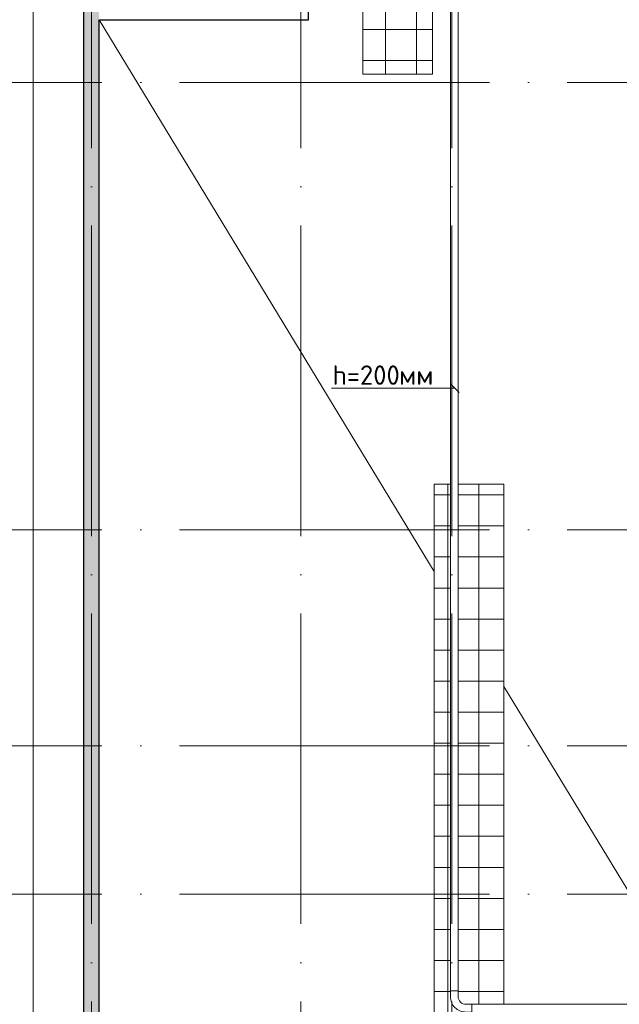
# Model space of a CAD drawing. Header units: millimetres. Extents: x -30540 to 150652, y -11730 to 123410.
# Tile 68 of 113: x 85680 to 93414, y 23835 to 36525. Entities that reach past the tile are written whole.
import ezdxf

# ---------------------------------------------------------------- set-up
doc = ezdxf.new("R2010")
doc.units = ezdxf.units.MM
doc.linetypes.add('ADSK_Линия сетки', pattern=[5000, 4000, -500, 0, -500])
doc.layers.add('A-DETL-____-OTLN', color=7, linetype='Continuous', lineweight=9, true_color=0x00a600)
for name, color, linetype, lineweight in [('A-FLOR-____-OTLN', 7, 'Continuous', 18), ('A-ROOF-____-OTLN', 7, 'Continuous', 18), ('A-ROOF-____-PATT', 7, 'Continuous', 18), ('A-WALL-____-MCUT', 7, 'Continuous', 40), ('A-WALL-____-PATT', 7, 'Continuous', 40), ('E-CABL-TRAY-OTLN', 7, 'Continuous', 18), ('G-____-____-TEXT', 7, 'Continuous', 9), ('S-GRID-____-OTLN', 7, 'Continuous', 9)]:
    doc.layers.add(name, color=color, linetype=linetype, lineweight=lineweight)
doc.styles.add('ISOCPEUR', font='isocpeur.ttf', dxfattribs={"height": 250})
pattern_1 = [(0, (0, 0), (0, 400), []), (90, (0, 0), (-400, 2e-14), [])]

# ---------------------------------------------------------------- blocks, each defined once
blk = doc.blocks.new('Наметкина 10_РД_АР_К4_отсоединено_rvt-1-Кровля ЭЛ')
at = {"layer": 'A-ROOF-____-PATT', "lineweight": 5, "true_color": 0xd2d2d2}
h = blk.add_hatch(dxfattribs=at)
h.set_pattern_fill('FP_22', color=254, style=0, pattern_type=2)
h.set_pattern_definition(pattern_1)
h.paths.add_polyline_path([(91005, 35825), (91005, 41765), (94008, 41765), (94008, 42765), (90105, 42765), (90105, 35825)])
h = blk.add_hatch(dxfattribs=at)
h.set_pattern_fill('FP_22', color=254, style=0, pattern_type=2)
h.set_pattern_definition(pattern_1)
h.paths.add_polyline_path([(91925, 12250), (91925, 23735), (91435, 23735), (91391, 23740), (91349, 23755), (91311, 23779), (91279, 23810), (91255, 23848), (91240, 23891), (91235, 23935), (91235, 30540), (91025, 30540), (91025, 12250)])
h.paths.add_polyline_path([(91925, 23835), (91925, 30540), (91335, 30540), (91335, 23935), (91340, 23904), (91354, 23876), (91377, 23854), (91404, 23840), (91435, 23835), (91510, 23835)])
at = {"layer": 'A-WALL-____-PATT', "lineweight": 5, "true_color": 0xaaaaaa}
h = blk.add_hatch(dxfattribs=at)
h.set_pattern_fill('FP_19', color=253, style=0, pattern_type=2)
h.set_pattern_definition([(45, (0, 0), (-228.0985, 228.0985), []), (45, (228.1, 0), (-228.0985, 228.0985), [403.225, -80.645, 6.706, -73.939])])
h.paths.add_polyline_path([(86505, -5350), (86705, -5350), (86705, 36725), (86505, 36725), (86505, -5147)])
at = {"layer": 'A-FLOR-____-OTLN', "color": 253, "lineweight": 13, "true_color": 0xaaaaaa}
blk.add_line((85855, 37400), (85855, -6000), dxfattribs=at)
at = {"layer": 'A-ROOF-____-OTLN', "color": 253, "lineweight": 13, "true_color": 0xaaaaaa}
for p, q in [((90105, 42765), (90105, 35825)), ((91005, 35825), (91005, 39765)), ((91025, 29415), (86705, 36525)), ((90105, 35825), (91005, 35825)), ((91235, 30540), (91025, 30540)), ((91025, 30540), (91025, 12250)), ((91925, 30540), (91335, 30540)), ((91925, 23835), (91925, 30540)), ((93929, 24635), (91925, 27933))]:
    blk.add_line(p, q, dxfattribs=at)
at = {"layer": 'A-WALL-____-MCUT', "color": 253, "lineweight": 30, "true_color": 0xaaaaaa}
for p, q in [((89405, 36525), (89405, 56400)), ((86505, 36725), (86505, -5350)), ((86705, -5150), (86705, 36525)), ((86705, 36525), (89205, 36525)), ((89205, 36525), (89405, 36525))]:
    blk.add_line(p, q, dxfattribs=at)
blk = doc.blocks.new('M_Горизонтальный изгиб-колено для канального - Стандартное-1473406-Кровля ЭЛ')
at = {"layer": 'E-CABL-TRAY-OTLN', "color": 1, "true_color": 0xff0000}
for p, q in [((50, 225), (-50, 225)), ((-50, 225), (-50, 150)), ((50, 150), (50, 225)), ((-225, -50), (-225, 50)), ((-225, 50), (-150, 50)), ((-150, -50), (-225, -50))]:
    blk.add_line(p, q, dxfattribs=at)
for radius, end in [(200, 360), (100, 0)]:
    blk.add_arc((-150, 150), radius, 270, end, dxfattribs=at)

msp = doc.modelspace()

# ---------------------------------------------------------------- linework, layer by layer
at = {"layer": 'A-DETL-____-OTLN', "color": 1, "true_color": 0xff0000}
for p, q in [((91292.2, 31777.1), (89702.2, 31777.1)), ((91348.8, 31720.6), (91235.6, 31833.7))]:
    msp.add_line(p, q, dxfattribs=at)
at = {"layer": 'E-CABL-TRAY-OTLN', "color": 1, "true_color": 0xff0000}
for p, q in [((91235.3, 40225), (91235.3, 24010)), ((91335.3, 40225), (91335.3, 24010)), ((91335.3, 24010), (91235.3, 24010)), ((91510.3, 23735), (91510.3, 23835)), ((91510.3, 23835), (98314.6, 23835))]:
    msp.add_line(p, q, dxfattribs=at)
at = {"layer": 'S-GRID-____-OTLN', "color": 253, "linetype": 'ADSK_Линия сетки', "true_color": 0xaaaaaa}
for p, q in [((86605.3, -10130.4), (86605.3, 56550)), ((89305.3, -10130.4), (89305.3, 56550)), ((91255.3, -10130.4), (91255.3, 56550)), ((111741.6, 35715), (81129.2, 35715)), ((111741.6, 29950), (78589.2, 29950)), ((111741.6, 27165), (78589.2, 27165)), ((111741.6, 25255), (78589.2, 25255))]:
    msp.add_line(p, q, dxfattribs=at)

# ---------------------------------------------------------------- block references
at = {"lineweight": 5}
msp.add_blockref('Наметкина 10_РД_АР_К4_отсоединено_rvt-1-Кровля ЭЛ', (0, 0), dxfattribs=at)
at = {"layer": 'E-CABL-TRAY-OTLN', "color": 1, "true_color": 0xff0000, "rotation": 270}
msp.add_blockref('M_Горизонтальный изгиб-колено для канального - Стандартное-1473406-Кровля ЭЛ', (91285.3, 23785), dxfattribs=at)

# ---------------------------------------------------------------- texts
at = {"layer": 'G-____-____-TEXT', "color": 1, "true_color": 0xff0000, "char_height": 250, "attachment_point": 1, "style": 'ISOCPEUR'}
for s, insert, width in [('h=200', (89714.8, 32069.6), 1042.194), ('мм', (90574.7, 32069.6), 481.012)]:
    msp.add_mtext(s, dxfattribs=dict(at, insert=insert, width=width))

doc.saveas('drawing.dxf')
